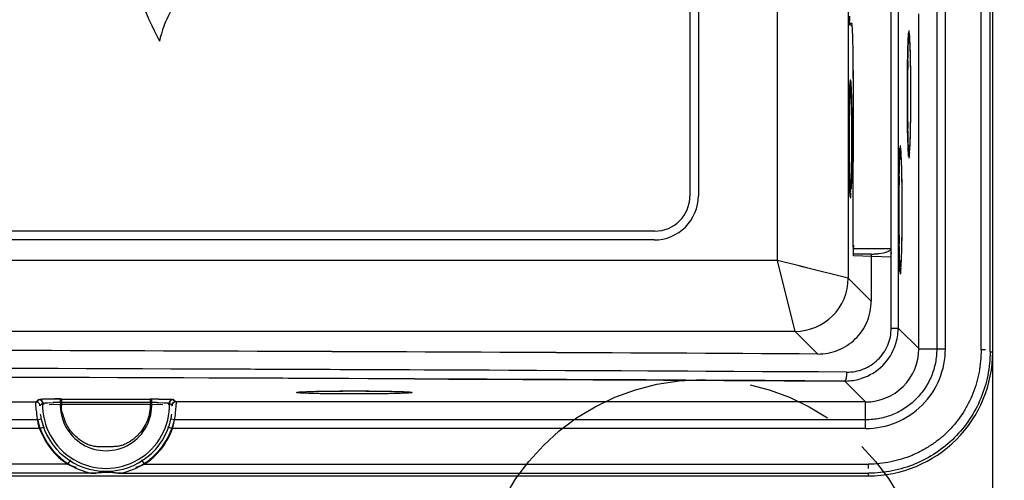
# Model space of a CAD drawing. Header units: inches. Extents: x 0 to 34, y 0 to 22.
# Tile 39 of 108: x 10.4 to 12.5, y 12.1 to 13.1. Entities that reach past the tile are written whole.
import ezdxf

# ---------------------------------------------------------------- set-up
doc = ezdxf.new("R2010")
doc.units = ezdxf.units.IN
doc.header["$LTSCALE"] = 1.87
doc.header["$MEASUREMENT"] = 0
doc.linetypes.add('PHANTOM', pattern=[0.8, 0.45, -0.05, 0.1, -0.05, 0.1, -0.05])
doc.layers.get('0').update_dxf_attribs({"linetype": 'CONTINUOUS'})
doc.layers.add('DEFAULT_3', color=7, linetype='PHANTOM')
doc.layers.add('DIMENSIONS', color=7, linetype='CONTINUOUS')
doc.styles.get("Standard").update_dxf_attribs({"font": 'txt', "width": 0.8})
doc.dimstyles.new('DIMSTYLE_1', dxfattribs={"dimtxt": 0.125, "dimasz": 0.18, "dimexe": 0.18, "dimexo": 0.0625, "dimgap": 0.09, "dimtad": 0, "dimtih": 1, "dimtoh": 1, "dimdec": 3, "dimzin": 4, "dimdsep": 46, "dimtxsty": 'STANDARD', "dimblk": '_FILLED', "dimblk1": '_FILLED', "dimblk2": '_FILLED', "dimcen": 0.09, "dimadec": 0, "dimazin": 0, "dimtp": 0.01, "dimtm": 0.01, "dimtfac": 1, "dimtdec": 3, "dimtofl": 0, "dimtmove": 0, "dimatfit": 3, "dimldrblk": '_FILLED', "dimfxl": 1, "dimtolj": 1, "dimtzin": 4, "dimarcsym": 0})

# ---------------------------------------------------------------- blocks, each defined once
blk = doc.blocks.new('_FILLED')
at = {"color": 0, "linetype": 'BYBLOCK'}
blk.add_solid([(0, 0), (-1, 0.174), (-1, -0.174)], dxfattribs=at)
blk = doc.blocks.new('*D5')
at = {"layer": 'DIMENSIONS', "color": 2, "linetype": 'CONTINUOUS'}
for p, q in [((12.3809, 19.5456), (13.3903, 19.5456)), ((13.2653, 19.5456), (13.2653, 15.7336)), ((13.2653, 11.6716), (13.2653, 15.4836)), ((12.3809, 11.6716), (13.3903, 11.6716))]:
    blk.add_line(p, q, dxfattribs=at)
at = {"layer": 'DIMENSIONS', "color": 2, "linetype": 'CONTINUOUS', "xscale": 0.18, "yscale": 0.18, "zscale": 0.18}
for p, rotation in [((13.2653, 19.5456), 90), ((13.2653, 11.6716), 270)]:
    blk.add_blockref('_FILLED', p, dxfattribs=dict(at, rotation=rotation))
at = {"layer": 'DIMENSIONS', "color": 2, "linetype": 'CONTINUOUS', "insert": (13.2653, 15.6711), "char_height": 0.125, "width": 1.125, "attachment_point": 2, "line_spacing_factor": 0.9}
blk.add_mtext('7.874{\\Ftxt.shx;\\W1.000000;\\H0.125000; }[200]', dxfattribs=at)

msp = doc.modelspace()

# ---------------------------------------------------------------- linework, layer by layer
at = {"color": 6, "linetype": 'CONTINUOUS'}
for p, q in [((12.5153, 11.8684), (12.5153, 19.3488)), ((12.1945, 18.7131), (12.1945, 12.5041)), ((12.0371, 12.5435), (12.0371, 18.6737)), ((11.8428, 18.5306), (11.8428, 12.6865)), ((11.8617, 18.5299), (11.8617, 12.6873)), ((12.3053, 15.1017), (12.3053, 12.3933)), ((12.2895, 12.5509), (12.2895, 14.8054)), ((12.5094, 12.3408), (12.5094, 13.2126)), ((12.4894, 12.3448), (12.4894, 13.1616)), ((12.391, 13.0947), (12.391, 12.347)), ((12.4102, 12.3475), (12.4102, 13.0988)), ((12.1977, 13.069), (12.1975, 13.0756)), ((12.3511, 12.3475), (12.3511, 13.0911)), ((12.198, 13.0658), (12.1977, 13.069)), ((12.2027, 13.0692), (12.1981, 13.0692)), ((12.2026, 13.0658), (12.1981, 13.0658)), ((12.2033, 13.0673), (12.2031, 13.0681)), ((12.3306, 13.0461), (12.33, 13.0511)), ((12.328, 13.0415), (12.3272, 13.0249)), ((12.3274, 13.0154), (12.3284, 13.0338)), ((12.3265, 12.9971), (12.3268, 13.0098)), ((12.3267, 12.9869), (12.3274, 13.0154)), ((12.3268, 13.0098), (12.327, 13.0176)), ((12.327, 13.0176), (12.3272, 13.0249)), ((12.3262, 12.9834), (12.3265, 12.9971)), ((12.3258, 12.9399), (12.326, 12.9642)), ((12.326, 12.9642), (12.3262, 12.9834)), ((12.2007, 12.9383), (12.2002, 12.9426)), ((12.2057, 12.5733), (12.2058, 12.9511)), ((12.2057, 12.9476), (12.2057, 12.9511)), ((12.1974, 12.9124), (12.1976, 12.9188)), ((12.1982, 12.9328), (12.1976, 12.9187)), ((12.1976, 12.9188), (12.1978, 12.9245)), ((12.1978, 12.9245), (12.198, 12.9277)), ((12.1978, 12.9086), (12.1987, 12.9256)), ((12.198, 12.9277), (12.1981, 12.9306)), ((12.1985, 12.9377), (12.1982, 12.9328)), ((12.2016, 12.9198), (12.2007, 12.9383)), ((12.3257, 12.9156), (12.3258, 12.9399)), ((12.1969, 12.8944), (12.1972, 12.9052)), ((12.1971, 12.8823), (12.1978, 12.9086)), ((12.1972, 12.9052), (12.1974, 12.9124)), ((12.3258, 12.8915), (12.3257, 12.9156)), ((12.1964, 12.8613), (12.1967, 12.8789)), ((12.1967, 12.8789), (12.1969, 12.8944)), ((12.3259, 12.8692), (12.3258, 12.8915)), ((12.1963, 12.8387), (12.1964, 12.8613)), ((12.3261, 12.848), (12.3259, 12.8692)), ((12.1962, 12.8149), (12.1963, 12.8387)), ((12.3264, 12.8324), (12.3261, 12.848)), ((12.3267, 12.8185), (12.3264, 12.8324)), ((12.3275, 12.8086), (12.3267, 12.8366)), ((12.1962, 12.7904), (12.1962, 12.8149)), ((12.3269, 12.8093), (12.3267, 12.8185)), ((12.3272, 12.8012), (12.3269, 12.8093)), ((12.1964, 12.7702), (12.1962, 12.7904)), ((12.3114, 12.7907), (12.3108, 12.7958)), ((12.3274, 12.7941), (12.3272, 12.8012)), ((12.3272, 12.7985), (12.3283, 12.7783)), ((12.3276, 12.79), (12.3274, 12.7941)), ((12.3284, 12.7904), (12.3275, 12.8086)), ((12.3278, 12.7864), (12.3276, 12.79)), ((12.1966, 12.7498), (12.1964, 12.7702)), ((12.3077, 12.7595), (12.3079, 12.7663)), ((12.3079, 12.7663), (12.3081, 12.7727)), ((12.3087, 12.7853), (12.308, 12.7694)), ((12.3083, 12.7591), (12.3092, 12.7775)), ((12.328, 12.7832), (12.3278, 12.7864)), ((12.3284, 12.7773), (12.3288, 12.7732)), ((12.1969, 12.7341), (12.1966, 12.7498)), ((12.3072, 12.7366), (12.3074, 12.7485)), ((12.3074, 12.7485), (12.3077, 12.7595)), ((12.3075, 12.7306), (12.3083, 12.7591)), ((12.1971, 12.7267), (12.1969, 12.7341)), ((12.1978, 12.7177), (12.1971, 12.7436)), ((12.1973, 12.7163), (12.1971, 12.7267)), ((12.3069, 12.7198), (12.3072, 12.7366)), ((12.1975, 12.7099), (12.1973, 12.7163)), ((12.1977, 12.704), (12.1975, 12.7099)), ((12.1976, 12.7083), (12.1985, 12.6888)), ((12.198, 12.6987), (12.1977, 12.704)), ((12.1987, 12.701), (12.1978, 12.7177)), ((12.3067, 12.698), (12.3069, 12.7198)), ((12.1986, 12.6876), (12.199, 12.6841)), ((12.2006, 12.6882), (12.2009, 12.6922)), ((12.3066, 12.6763), (12.3067, 12.698)), ((12.3066, 12.6291), (12.3065, 12.637)), ((12.3068, 12.605), (12.3066, 12.6291)), ((11.7649, 12.6086), (10.0145, 12.6086)), ((12.307, 12.5859), (12.3068, 12.605)), ((11.7633, 12.5889), (10.0153, 12.5889)), ((12.2894, 12.5693), (12.2063, 12.5693)), ((12.29, 12.5652), (12.2894, 12.5693)), ((12.3073, 12.5692), (12.307, 12.5859)), ((12.3076, 12.5574), (12.3073, 12.5692)), ((12.3083, 12.5523), (12.3075, 12.5803)), ((12.2059, 12.5572), (12.2058, 12.5653)), ((12.2063, 12.5534), (12.2059, 12.5572)), ((12.2454, 12.5574), (12.2063, 12.5574)), ((12.2895, 12.5507), (12.2063, 12.5536)), ((12.2455, 12.5574), (12.2454, 12.5574)), ((12.2455, 12.5576), (12.2455, 12.4531)), ((12.2632, 12.559), (12.2731, 12.5607)), ((12.29, 12.561), (12.2897, 12.5585)), ((12.29, 12.3933), (12.2897, 12.5585)), ((12.2899, 12.561), (12.29, 12.5636)), ((12.29, 12.5626), (12.29, 12.5652)), ((12.3078, 12.5496), (12.3076, 12.5574)), ((12.308, 12.5425), (12.3078, 12.5496)), ((12.3092, 12.5341), (12.3083, 12.5523)), ((12.0371, 12.5435), (9.7651, 12.5435)), ((12.0857, 12.5313), (12.0371, 12.5435)), ((12.0764, 12.3861), (12.0371, 12.5435)), ((12.0857, 12.5313), (12.0371, 12.5435)), ((12.0764, 12.3861), (12.0371, 12.5435)), ((12.0859, 12.5313), (12.0371, 12.5435)), ((12.0925, 12.5296), (12.0857, 12.5313)), ((12.0925, 12.5296), (12.0857, 12.5313)), ((12.0925, 12.5297), (12.0859, 12.5313)), ((12.1045, 12.5266), (12.0925, 12.5297)), ((12.1045, 12.5266), (12.0925, 12.5296)), ((12.1045, 12.5266), (12.0925, 12.5296)), ((12.1945, 12.5041), (12.1045, 12.5266)), ((12.1945, 12.5041), (12.1045, 12.5266)), ((12.1945, 12.5041), (12.1045, 12.5266)), ((12.3082, 12.5363), (12.308, 12.5425)), ((12.3084, 12.5327), (12.3082, 12.5363)), ((12.3086, 12.5294), (12.3084, 12.5327)), ((12.3087, 12.5263), (12.3086, 12.5294)), ((12.2455, 12.4531), (12.1945, 12.5041)), ((12.3092, 12.5198), (12.3096, 12.5158)), ((12.0764, 12.3861), (9.7257, 12.3861)), ((12.0764, 12.3861), (12.1267, 12.3357)), ((12.29, 12.3933), (12.3053, 12.3933)), ((12.3516, 12.347), (12.3053, 12.3933)), ((12.3511, 12.3475), (12.4102, 12.3475)), ((12.499, 12.3448), (12.4894, 12.3448)), ((12.5094, 12.3408), (12.5153, 12.3408)), ((12.1867, 12.2757), (12.2336, 12.2289)), ((5.9776, 12.2294), (10.3915, 12.2294)), ((10.3966, 12.2346), (10.3916, 12.2295)), ((10.398, 12.2346), (10.3924, 12.229)), ((10.398, 12.2346), (10.402, 12.2351)), ((10.4019, 12.2228), (10.4001, 12.2211)), ((10.4013, 12.2222), (10.4001, 12.2211)), ((10.401, 12.2352), (10.4046, 12.2353)), ((10.4019, 12.2228), (10.4013, 12.2222)), ((10.4019, 12.2228), (10.405, 12.2257)), ((10.4019, 12.2228), (10.4049, 12.2256)), ((10.402, 12.2351), (10.4047, 12.2353)), ((10.402, 12.2351), (10.4047, 12.2353)), ((10.4049, 12.2256), (10.4057, 12.2263)), ((10.405, 12.2257), (10.4058, 12.2264)), ((10.4178, 12.2274), (10.4305, 12.2278)), ((10.4207, 12.2237), (10.4488, 12.2241)), ((10.4453, 12.236), (10.4488, 12.236)), ((10.4454, 12.2359), (10.6482, 12.2359)), ((10.4454, 12.228), (10.4454, 12.2359)), ((10.6482, 12.228), (10.4454, 12.228)), ((10.4488, 12.2241), (10.4488, 12.236)), ((10.4488, 12.2241), (10.6449, 12.2241)), ((10.6448, 12.236), (10.6483, 12.236)), ((10.6449, 12.2241), (10.6729, 12.2237)), ((10.6451, 12.23), (10.6452, 12.2241)), ((10.6482, 12.228), (10.6482, 12.2359)), ((10.663, 12.2278), (10.6757, 12.2274)), ((10.6634, 12.2358), (10.666, 12.2358)), ((10.6634, 12.2358), (10.666, 12.2358)), ((10.6876, 12.2266), (10.6903, 12.224)), ((10.6876, 12.2266), (10.6903, 12.224)), ((10.6903, 12.224), (10.6917, 12.2228)), ((10.6903, 12.224), (10.6917, 12.2228)), ((10.6915, 12.2351), (10.6939, 12.2349)), ((10.6934, 12.2211), (10.6917, 12.2228)), ((10.6934, 12.2211), (10.6917, 12.2228)), ((10.6935, 12.2351), (10.6969, 12.2346)), ((10.6939, 12.2349), (10.6951, 12.2348)), ((10.7012, 12.229), (10.6955, 12.2346)), ((10.6995, 12.2321), (10.6969, 12.2346)), ((10.702, 12.2294), (10.6995, 12.2321)), ((12.2331, 12.2294), (10.702, 12.2294)), ((12.2328, 12.2289), (12.232, 12.2305)), ((12.2331, 12.1704), (12.2331, 12.2294)), ((10.3951, 12.1896), (5.9741, 12.1896)), ((10.4027, 12.1913), (10.3951, 12.1896)), ((10.6985, 12.1896), (10.6908, 12.1913)), ((12.2336, 12.1896), (10.6985, 12.1896)), ((10.3992, 12.1704), (5.9699, 12.1704)), ((10.3992, 12.1704), (10.4104, 12.1743)), ((10.6832, 12.1743), (10.6943, 12.1704)), ((12.2331, 12.1704), (10.6943, 12.1704)), ((10.4619, 12.0912), (5.9072, 12.0912)), ((10.4619, 12.0912), (10.4683, 12.1011)), ((10.6252, 12.1011), (10.6316, 12.0912)), ((10.6316, 12.0912), (12.2397, 12.0912)), ((10.513, 12.0712), (5.8562, 12.0712)), ((10.5247, 12.0716), (10.513, 12.0712)), ((10.536, 12.0724), (10.5247, 12.0716)), ((10.5806, 12.0712), (10.574, 12.0713)), ((10.5741, 12.0713), (10.5806, 12.0712)), ((10.5806, 12.0712), (12.2397, 12.0712)), ((12.2397, 12.0653), (12.2397, 12.0712)), ((5.8358, 12.0653), (12.2397, 12.0653))]:
    msp.add_line(p, q, dxfattribs=at)
for points in [[(12.3272, 13.0249), (12.3275, 13.0315), (12.3276, 13.0346), (12.3278, 13.0375), (12.3279, 13.04), (12.3281, 13.0425), (12.3282, 13.0447), (12.3284, 13.0466), (12.3285, 13.0481)], [(12.1981, 12.9306), (12.1983, 12.9332), (12.1983, 12.9344), (12.1984, 12.9355), (12.1985, 12.9366), (12.1986, 12.9376), (12.1986, 12.9384), (12.1987, 12.9391), (12.1988, 12.9397), (12.1988, 12.9402), (12.1989, 12.9406), (12.1989, 12.9409), (12.1989, 12.9409)], [(12.3081, 12.7727), (12.3084, 12.7784), (12.3085, 12.781), (12.3086, 12.7834), (12.3088, 12.7856), (12.3089, 12.7878), (12.309, 12.7897), (12.3092, 12.7914), (12.3093, 12.7928)], [(12.3287, 12.7749), (12.3287, 12.7749), (12.3287, 12.775), (12.3286, 12.7753), (12.3286, 12.7757), (12.3285, 12.7764), (12.3284, 12.7771), (12.3283, 12.7781), (12.3282, 12.7792), (12.3282, 12.7804), (12.3281, 12.7817), (12.328, 12.7832)], [(12.1989, 12.6857), (12.1989, 12.6862), (12.1988, 12.6869), (12.1987, 12.6879), (12.1986, 12.6892), (12.1984, 12.6907), (12.1983, 12.6924), (12.1982, 12.6943), (12.1981, 12.6964), (12.198, 12.6987)], [(12.3095, 12.5175), (12.3095, 12.5175), (12.3095, 12.5177), (12.3094, 12.518), (12.3094, 12.5185), (12.3093, 12.5191), (12.3092, 12.5197), (12.3092, 12.5205), (12.3091, 12.5215), (12.309, 12.5225), (12.3089, 12.5237), (12.3088, 12.525), (12.3087, 12.5263)]]:
    msp.add_lwpolyline(points, dxfattribs=at)
for centre, radius, start, end in [((11.7255, 13.57), 1.1898, 186.2768, 206.9914), ((10.9407, 12.9662), 0.2828, 138.8518, 166.9676), ((12.8467, 13.0851), 0.6492, 179.9671, 180.8358), ((12.5416, 13.029), 0.214, 175.4721, 176.4719), ((12.6453, 13.0222), 0.3179, 176.4008, 176.5177), ((12.4696, 13.0346), 0.1418, 175.0311, 175.4556), ((15.9182, 12.9216), 3.5921, 178.959, 179.5289), ((7.7527, 12.9511), 4.4531, 0, 0.3004), ((17.0634, 12.9121), 4.7373, 179.5283, 180.484), ((12.3247, 12.9277), 0.1266, 174.9783, 175.4751), ((15.5124, 12.8221), 3.3158, 178.959, 179.5289), ((15.6014, 12.8984), 3.2753, 180.4602, 181.0813), ((16.5694, 12.8133), 4.3729, 179.5283, 180.484), ((12.5234, 12.7736), 0.215, 175.4797, 176.4488), ((12.4526, 12.7792), 0.144, 175.046, 175.4647), ((15.2199, 12.8007), 3.0233, 180.4602, 181.0813), ((12.6381, 12.7661), 0.3299, 176.3834, 176.6602), ((12.4668, 12.7895), 0.139, 184.5919, 185.0439), ((12.134, 12.7941), 0.1972, 355.4632, 356.3184), ((12.0398, 12.8004), 0.2917, 356.2668, 356.5383), ((15.899, 12.6653), 3.5921, 178.959, 179.5289), ((11.7633, 12.6873), 0.0984, 270, 360), ((11.7649, 12.6865), 0.078, 270, 360), ((12.3317, 12.6994), 0.1335, 184.5533, 185.0448), ((17.0442, 12.6558), 4.7373, 179.5283, 180.484), ((15.5822, 12.6421), 3.2753, 180.4602, 181.0813), ((12.8917, 12.5731), 0.686, 179.984, 180.6508), ((12.9376, 12.5771), 0.7318, 180.0006, 180.3112), ((12.2376, 12.7705), 0.2131, 272.1285, 274.7308), ((12.2407, 12.7331), 0.1756, 274.7122, 277.381), ((12.2592, 12.5631), 0.0309, 350.3382, 359.1639), ((12.0046, 12.5442), 0.3077, 356.2633, 356.6853), ((12.0763, 12.5042), 0.1182, 270.0468, 359.9532), ((12.4539, 12.5325), 0.1452, 184.579, 185.0243), ((12.1123, 12.537), 0.1997, 355.4752, 356.309), ((12.1875, 12.3934), 0.1178, 342.0646, 358.8075), ((12.1895, 12.3933), 0.1158, 358.7909, 359.991), ((12.1885, 12.3931), 0.1168, 287.8038, 342.038), ((8.2205, -681.9929), 694.3397, 89.6776631, 89.8968), ((8.2466, -674.9606), 687.3073, 89.6765403, 89.8979189), ((8.2467, -674.9404), 687.2871, 89.6765389, 89.8979244), ((12.2331, 12.3475), 0.1771, 269.9894, 0.0109), ((12.2331, 12.3474), 0.118, 269.9672, 0.0323), ((12.2397, 12.3408), 0.2755, 269.9974, 0.0026), ((8.1838, -692.9095), 705.2164, 89.674439, 90.1330858), ((8.1838, -692.825), 705.1319, 89.6744003, 90.133102), ((8.2021, -686.708), 699.0149, 89.6730491, 90.0010226), ((8.1825, -691.4018), 703.689, 89.673973, 90.1338176), ((8.1828, -695.5072), 707.7944, 89.7531483, 90.1330388), ((12.1872, 12.3931), 0.1172, 269.7223, 270.5869), ((12.1872, 12.3938), 0.118, 269.7234, 273.1837), ((12.1871, 12.3953), 0.1195, 273.1966, 287.7814), ((10.3966, 12.2228), 0.0118, 0.0182, 89.8958), ((10.398, 12.2268), 0.00789, 358.5091, 89.8671), ((10.4192, 11.8784), 0.3572, 91.9256, 92.3457), ((10.4176, 11.9405), 0.295, 92.0001, 92.4955), ((10.5468, 12.2228), 0.1409, 178.455, 1.545), ((10.4262, 11.6719), 0.5639, 91.3976, 91.9326), ((10.4246, 11.7419), 0.4937, 91.416, 92.0108), ((10.4367, 11.256), 0.9798, 90.5325, 91.4214), ((10.4389, 11.1524), 1.0835, 90.5095, 91.3967), ((10.4452, 10.5192), 1.7167, 89.9955, 90.5882), ((10.4474, 10.4038), 1.8322, 90.0661, 90.567), ((10.4591, 10.7898), 1.4383, 90.5461, 91.1693), ((10.4629, 10.5496), 1.6785, 90.5996, 91.1084), ((10.5468, 12.2228), 0.1016, 177.0557, 2.9443), ((10.6477, 10.3667), 1.8692, 89.5174, 89.9845), ((10.6289, 10.4305), 1.7976, 88.9124, 89.3838), ((10.632, 10.6177), 1.6103, 88.9033, 89.4225), ((10.6456, 10.3116), 1.9243, 89.4467, 89.92), ((10.6969, 12.2228), 0.0118, 90.1744, 179.9868), ((10.6955, 12.2268), 0.00789, 90.1297, 181.4801), ((10.6862, 12.1293), 0.106, 86.0563, 86.5991), ((10.5245, 12.2257), 0.1778, 355.3549, 359.5725), ((10.5975, 12.228), 0.2064, 184.6014, 189.9027), ((10.5318, 12.2194), 0.1321, 187.5371, 192.2977), ((10.531, 12.2192), 0.1313, 187.5607, 192.2765), ((10.5625, 12.2192), 0.1313, 347.725, 352.4501), ((10.4976, 12.2278), 0.2048, 350.0504, 355.3834), ((10.5468, 12.2228), 0.1553, 192.3424, 257.424), ((10.5468, 12.2228), 0.1474, 192.3425, 347.6575), ((10.5468, 12.2228), 0.1553, 282.5762, 347.6575), ((10.477, 12.2315), 0.2258, 344.287, 350.016), ((10.5468, 12.2228), 0.1566, 199.5432, 237.1947), ((10.5468, 12.2228), 0.1566, 302.8053, 340.4568), ((10.5375, 12.2789), 0.2024, 248.0835, 253.5521), ((10.5549, 12.2823), 0.206, 286.4625, 291.8683), ((8.0712, 12.0769), 4.1686, 0.0631, 0.1958)]:
    msp.add_arc(centre, radius, start, end, dxfattribs=at)
for centre, major_axis, start_param, end_param in [((12.2027, 12.9511), (0, 0.1181), 6.101874, 6.283185), ((12.2027, 12.9511), (0, 0.1181), -1.570796, -1.371809), ((12.1996, 12.8133), (0, 0.1181), 0, 3.141593), ((12.1996, 12.8133), (0, 0.1181), -2.826662, -0.313575), ((12.2063, 12.5771), (0, 0.0197), -4.712389, -4.509472), ((12.2454, 12.5692), (0, 0.0118), -3.113638, -2.973855)]:
    msp.add_ellipse(centre, major_axis=major_axis, ratio=0.026186, start_param=start_param, end_param=end_param, dxfattribs=at)
for centre, major_axis in [((12.3294, 12.9121), (0, 0.128)), ((12.3102, 12.6558), (0, 0.128)), ((11.098, 12.2504), (0.128, 0))]:
    msp.add_ellipse(centre, major_axis=major_axis, ratio=0.026186, dxfattribs=at)
for points, knots in [([(12.2044, 13.0432), (12.2044, 13.0449), (12.2043, 13.0482), (12.204, 13.0527), (12.2038, 13.0566), (12.2036, 13.0598), (12.2034, 13.0623), (12.2032, 13.0639), (12.203, 13.0649), (12.2029, 13.0654), (12.2028, 13.0656), (12.2027, 13.0658), (12.2026, 13.0658)], [0, 0, 0, 0, 0.226601, 0.426007, 0.597096, 0.738754, 0.850007, 0.930421, 0.959011, 0.979883, 0.993215, 1, 1, 1, 1]), ([(12.2031, 13.0681), (12.2031, 13.0684), (12.203, 13.0687), (12.2029, 13.0691), (12.2028, 13.0692), (12.2027, 13.0692)], [0, 0, 0, 0, 0.70575, 0.897553, 1, 1, 1, 1]), ([(12.3294, 13.0529), (12.3294, 13.0529), (12.3292, 13.0528), (12.3291, 13.0525), (12.329, 13.052), (12.3288, 13.051), (12.3286, 13.0493), (12.3284, 13.0478), (12.3284, 13.0469)], [0, 0, 0, 0, 0.02738, 0.079043, 0.159058, 0.268285, 0.575142, 1, 1, 1, 1]), ([(12.33, 13.0511), (12.33, 13.0514), (12.3299, 13.0519), (12.3298, 13.0524), (12.3296, 13.0527), (12.3296, 13.0528), (12.3295, 13.0529), (12.3294, 13.0529)], [0, 0, 0, 0, 0.420643, 0.722734, 0.830126, 0.909658, 1, 1, 1, 1]), ([(12.2057, 12.9511), (12.2057, 12.9684), (12.2056, 12.993), (12.205, 13.0237), (12.2047, 13.0372), (12.2044, 13.0432)], [0, 0, 0, 0, 0.561366, 0.802386, 1, 1, 1, 1]), ([(12.3284, 13.0338), (12.3285, 13.0346), (12.3286, 13.036), (12.3288, 13.0379), (12.329, 13.0391), (12.3292, 13.0397), (12.3292, 13.0399), (12.3293, 13.04)], [0, 0, 0, 0, 0.389605, 0.686163, 0.889229, 0.955904, 1, 1, 1, 1]), ([(12.3294, 13.0401), (12.3295, 13.0401), (12.3296, 13.0399), (12.3297, 13.0396), (12.3298, 13.0391), (12.33, 13.0381), (12.3302, 13.0363), (12.3304, 13.0348), (12.3305, 13.0339)], [0, 0, 0, 0, 0.025674, 0.076273, 0.155837, 0.265097, 0.573099, 1, 1, 1, 1]), ([(12.3305, 13.0339), (12.3307, 13.0313), (12.331, 13.0252), (12.3314, 13.0149), (12.3318, 13.0019), (12.3323, 12.9806), (12.3327, 12.9505), (12.3328, 12.9122), (12.3327, 12.874), (12.3323, 12.8438), (12.3318, 12.8225), (12.3314, 12.8095), (12.331, 12.7991), (12.3307, 12.793), (12.3305, 12.7905)], [0, 0, 0, 0, 0.031581, 0.074649, 0.128194, 0.190866, 0.337336, 0.49974, 0.662179, 0.808756, 0.871508, 0.925144, 0.968313, 1, 1, 1, 1]), ([(12.3316, 13.0253), (12.3315, 13.0293), (12.3312, 13.0362), (12.3308, 13.0432), (12.3306, 13.0461)], [0, 0, 0, 0, 0.578282, 1, 1, 1, 1]), ([(12.3272, 13.0249), (12.327, 13.0174), (12.3265, 13.0007), (12.3259, 12.9629), (12.3256, 12.9115), (12.3259, 12.8601), (12.3265, 12.8224), (12.327, 12.8059), (12.3272, 12.7985)], [0, 0, 0, 0, 0.099674, 0.220897, 0.501262, 0.780979, 0.901377, 1, 1, 1, 1]), ([(12.1996, 12.9444), (12.1996, 12.9444), (12.1995, 12.9442), (12.1993, 12.9439), (12.1992, 12.9435), (12.199, 12.9425), (12.1988, 12.941), (12.1987, 12.9396), (12.1986, 12.9388)], [0, 0, 0, 0, 0.031339, 0.08602, 0.16719, 0.276017, 0.579259, 1, 1, 1, 1]), ([(12.1991, 12.9408), (12.1992, 12.9411), (12.1995, 12.9423), (12.1996, 12.9435), (12.1996, 12.9444)], [0, 0, 0, 0, 0.251512, 1, 1, 1, 1]), ([(12.2002, 12.9426), (12.2001, 12.9429), (12.2001, 12.9433), (12.1999, 12.9439), (12.1998, 12.9441), (12.1998, 12.9443), (12.1997, 12.9444), (12.1996, 12.9444)], [0, 0, 0, 0, 0.421576, 0.724319, 0.831803, 0.911173, 1, 1, 1, 1]), ([(12.1976, 12.9187), (12.1973, 12.9117), (12.1969, 12.8963), (12.1963, 12.8613), (12.1961, 12.8135), (12.1963, 12.7658), (12.1969, 12.7307), (12.1973, 12.7152), (12.1976, 12.7083)], [0, 0, 0, 0, 0.099132, 0.219802, 0.499521, 0.77945, 0.900449, 1, 1, 1, 1]), ([(12.1987, 12.9256), (12.1987, 12.9264), (12.1988, 12.9278), (12.199, 12.9293), (12.1992, 12.9303), (12.1993, 12.9308), (12.1994, 12.9311), (12.1995, 12.9313), (12.1995, 12.9314)], [0, 0, 0, 0, 0.399354, 0.699035, 0.811343, 0.898649, 0.961202, 1, 1, 1, 1]), ([(12.2006, 12.9257), (12.2008, 12.9233), (12.2011, 12.9177), (12.2015, 12.9081), (12.2018, 12.8962), (12.2023, 12.8765), (12.2026, 12.8487), (12.2028, 12.8134), (12.2026, 12.7781), (12.2023, 12.7502), (12.2018, 12.7305), (12.2015, 12.7186), (12.2011, 12.709), (12.2008, 12.7034), (12.2006, 12.701)], [0, 0, 0, 0, 0.031581, 0.074649, 0.128194, 0.190866, 0.337336, 0.49974, 0.662179, 0.808756, 0.871508, 0.925144, 0.968313, 1, 1, 1, 1]), ([(12.3102, 12.7977), (12.3102, 12.7977), (12.31, 12.7975), (12.3099, 12.7972), (12.3098, 12.7967), (12.3096, 12.7957), (12.3094, 12.794), (12.3092, 12.7925), (12.3092, 12.7916)], [0, 0, 0, 0, 0.027329, 0.078983, 0.159011, 0.268261, 0.57516, 1, 1, 1, 1]), ([(12.3108, 12.7958), (12.3108, 12.7961), (12.3107, 12.7965), (12.3106, 12.7971), (12.3104, 12.7975), (12.3103, 12.7977), (12.3102, 12.7977)], [0, 0, 0, 0, 0.415533, 0.716317, 0.905728, 1, 1, 1, 1]), ([(12.3124, 12.7696), (12.3123, 12.7737), (12.312, 12.7807), (12.3116, 12.7877), (12.3114, 12.7907)], [0, 0, 0, 0, 0.577948, 1, 1, 1, 1]), ([(12.3294, 12.7842), (12.3294, 12.7842), (12.3292, 12.7843), (12.3291, 12.7846), (12.329, 12.7851), (12.3288, 12.7862), (12.3286, 12.788), (12.3285, 12.7895), (12.3284, 12.7904)], [0, 0, 0, 0, 0.025674, 0.076273, 0.155837, 0.265097, 0.573099, 1, 1, 1, 1]), ([(12.3305, 12.7905), (12.3304, 12.7896), (12.3302, 12.788), (12.33, 12.7862), (12.3298, 12.7851), (12.3297, 12.7846), (12.3296, 12.7843), (12.3295, 12.7842), (12.3294, 12.7842)], [0, 0, 0, 0, 0.426955, 0.734991, 0.844257, 0.923816, 0.97439, 1, 1, 1, 1]), ([(12.308, 12.7694), (12.3077, 12.7618), (12.3073, 12.7451), (12.3067, 12.7072), (12.3064, 12.6556), (12.3067, 12.6041), (12.3073, 12.5662), (12.3077, 12.5495), (12.308, 12.542)], [0, 0, 0, 0, 0.099595, 0.220559, 0.500348, 0.779913, 0.900684, 1, 1, 1, 1]), ([(12.3092, 12.7775), (12.3093, 12.7784), (12.3094, 12.78), (12.3096, 12.7818), (12.3098, 12.7828), (12.3099, 12.7833), (12.31, 12.7836), (12.3102, 12.7838), (12.3102, 12.7838)], [0, 0, 0, 0, 0.426946, 0.734978, 0.844242, 0.923802, 0.97438, 1, 1, 1, 1]), ([(12.3102, 12.7838), (12.3103, 12.7838), (12.3104, 12.7836), (12.3105, 12.7833), (12.3106, 12.7828), (12.3108, 12.7818), (12.3111, 12.78), (12.3112, 12.7785), (12.3113, 12.7776)], [0, 0, 0, 0, 0.025674, 0.076273, 0.155837, 0.265097, 0.573099, 1, 1, 1, 1]), ([(12.3113, 12.7776), (12.3115, 12.775), (12.3118, 12.7689), (12.3123, 12.7586), (12.3126, 12.7456), (12.3131, 12.7243), (12.3135, 12.6942), (12.3136, 12.6559), (12.3135, 12.6177), (12.3131, 12.5875), (12.3126, 12.5662), (12.3123, 12.5532), (12.3118, 12.5428), (12.3115, 12.5367), (12.3113, 12.5342)], [0, 0, 0, 0, 0.031581, 0.074649, 0.128194, 0.190866, 0.337336, 0.49974, 0.662179, 0.808756, 0.871508, 0.925144, 0.968313, 1, 1, 1, 1]), ([(12.3288, 12.7732), (12.3289, 12.773), (12.329, 12.7725), (12.3291, 12.7719), (12.3292, 12.7716), (12.3293, 12.7714), (12.3294, 12.7714)], [0, 0, 0, 0, 0.400956, 0.697429, 0.89331, 1, 1, 1, 1]), ([(12.3289, 12.7749), (12.3289, 12.7747), (12.3293, 12.7735), (12.3294, 12.7723), (12.3294, 12.7714)], [0, 0, 0, 0, 0.251526, 1, 1, 1, 1]), ([(12.3294, 12.7714), (12.3295, 12.7714), (12.3296, 12.7716), (12.3297, 12.7719), (12.3299, 12.7725), (12.33, 12.7733), (12.3302, 12.7743), (12.3304, 12.776), (12.3305, 12.7775), (12.3306, 12.7785)], [0, 0, 0, 0, 0.029289, 0.082305, 0.162286, 0.270484, 0.407714, 0.574644, 1, 1, 1, 1]), ([(12.1996, 12.6952), (12.1996, 12.6952), (12.1995, 12.6953), (12.1994, 12.6956), (12.1992, 12.6961), (12.1991, 12.697), (12.1989, 12.6987), (12.1987, 12.7001), (12.1987, 12.701)], [0, 0, 0, 0, 0.025674, 0.076273, 0.155837, 0.265097, 0.573099, 1, 1, 1, 1]), ([(12.199, 12.6841), (12.1991, 12.6839), (12.1992, 12.6834), (12.1993, 12.6828), (12.1994, 12.6824), (12.1996, 12.6823), (12.1996, 12.6823)], [0, 0, 0, 0, 0.414249, 0.715363, 0.906002, 1, 1, 1, 1]), ([(12.1996, 12.6823), (12.1997, 12.6822), (12.1999, 12.6826), (12.2, 12.683), (12.2002, 12.6837), (12.2003, 12.6846), (12.2004, 12.6856), (12.2005, 12.6869), (12.2006, 12.6878), (12.2006, 12.6882)], [0, 0, 0, 0, 0.062793, 0.14036, 0.250179, 0.391788, 0.56449, 0.767502, 1, 1, 1, 1]), ([(12.2731, 12.5607), (12.2746, 12.561), (12.2778, 12.5617), (12.2816, 12.563), (12.2846, 12.5642), (12.2863, 12.5652), (12.2877, 12.5662), (12.2885, 12.567), (12.2892, 12.5681), (12.2894, 12.5689), (12.2894, 12.5693)], [0, 0, 0, 0, 0.248838, 0.497858, 0.622576, 0.747532, 0.810197, 0.873142, 0.936412, 1, 1, 1, 1]), ([(12.308, 12.542), (12.3082, 12.538), (12.3084, 12.5309), (12.3088, 12.5239), (12.3091, 12.521)], [0, 0, 0, 0, 0.577881, 1, 1, 1, 1]), ([(12.3102, 12.5279), (12.3102, 12.5279), (12.31, 12.528), (12.3099, 12.5283), (12.3098, 12.5288), (12.3096, 12.5299), (12.3094, 12.5317), (12.3093, 12.5332), (12.3092, 12.5341)], [0, 0, 0, 0, 0.025674, 0.076273, 0.155837, 0.265097, 0.573099, 1, 1, 1, 1]), ([(12.3113, 12.5342), (12.3112, 12.5333), (12.3111, 12.5317), (12.3108, 12.5299), (12.3106, 12.5288), (12.3105, 12.5283), (12.3104, 12.528), (12.3103, 12.5279), (12.3102, 12.5279)], [0, 0, 0, 0, 0.426955, 0.734991, 0.844257, 0.923816, 0.97439, 1, 1, 1, 1]), ([(12.3096, 12.5158), (12.3097, 12.5156), (12.3098, 12.5151), (12.3099, 12.5146), (12.31, 12.5143), (12.3101, 12.5141), (12.3102, 12.514), (12.3102, 12.514)], [0, 0, 0, 0, 0.41678, 0.718278, 0.826485, 0.907406, 1, 1, 1, 1]), ([(12.3097, 12.5176), (12.3098, 12.5173), (12.3101, 12.5161), (12.3102, 12.5149), (12.3102, 12.514)], [0, 0, 0, 0, 0.251528, 1, 1, 1, 1]), ([(12.3102, 12.514), (12.3103, 12.514), (12.3104, 12.5142), (12.3105, 12.5146), (12.3107, 12.5152), (12.3108, 12.5159), (12.311, 12.5169), (12.3112, 12.5187), (12.3113, 12.5202), (12.3114, 12.5212)], [0, 0, 0, 0, 0.028759, 0.08142, 0.16129, 0.269568, 0.407006, 0.574204, 1, 1, 1, 1]), ([(12.1267, 12.3357), (12.1344, 12.3357), (12.1497, 12.3371), (12.1719, 12.3435), (12.1925, 12.3542), (12.2107, 12.3687), (12.2257, 12.3866), (12.237, 12.4072), (12.2439, 12.4297), (12.2455, 12.4453), (12.2455, 12.4531)], [0, 0, 0, 0, 0.12356, 0.247511, 0.371664, 0.496336, 0.621548, 0.747306, 0.873651, 1, 1, 1, 1]), ([(12.1909, 12.2955), (12.1972, 12.2955), (12.21, 12.2966), (12.2285, 12.302), (12.2456, 12.3109), (12.2608, 12.323), (12.2734, 12.3378), (12.2828, 12.355), (12.2886, 12.3737), (12.2898, 12.3868), (12.2897, 12.3933)], [0, 0, 0, 0, 0.123491, 0.247342, 0.371473, 0.496161, 0.62139, 0.747187, 0.873601, 1, 1, 1, 1]), ([(12.391, 12.347), (12.3909, 12.3367), (12.3894, 12.3212), (12.3845, 12.3012), (12.3775, 12.2818), (12.3653, 12.259), (12.3456, 12.235), (12.3216, 12.2152), (12.2988, 12.203), (12.2793, 12.1961), (12.2593, 12.1912), (12.2438, 12.1897), (12.2336, 12.1896)], [0, 0, 0, 0, 0.124886, 0.187491, 0.250064, 0.375036, 0.5, 0.624964, 0.749936, 0.812509, 0.875114, 1, 1, 1, 1]), ([(12.4894, 12.3448), (12.4894, 12.3366), (12.4886, 12.3201), (12.4853, 12.2955), (12.4797, 12.2714), (12.4717, 12.248), (12.4613, 12.2254), (12.4448, 12.1969), (12.4241, 12.1709), (12.3997, 12.1486), (12.3798, 12.1339), (12.3586, 12.1212), (12.3362, 12.1105), (12.3129, 12.102), (12.2889, 12.0959), (12.2644, 12.0922), (12.2479, 12.0913), (12.2397, 12.0912)], [0, 0, 0, 0, 0.062456, 0.125001, 0.187517, 0.250018, 0.312545, 0.3751, 0.499971, 0.562445, 0.624959, 0.687496, 0.750007, 0.8125, 0.87502, 0.937559, 1, 1, 1, 1]), ([(12.5094, 12.3408), (12.5094, 12.3232), (12.5059, 12.2879), (12.4904, 12.237), (12.4654, 12.1901), (12.4317, 12.1489), (12.3905, 12.1152), (12.3436, 12.0901), (12.2927, 12.0747), (12.2573, 12.0712), (12.2397, 12.0712)], [0, 0, 0, 0, 0.124956, 0.250028, 0.375002, 0.500004, 0.625004, 0.74998, 0.875044, 1, 1, 1, 1]), ([(12.1909, 12.2955), (12.1909, 12.2942), (12.1908, 12.2917), (12.1906, 12.2881), (12.1902, 12.2847), (12.1896, 12.2817), (12.189, 12.2793), (12.1884, 12.2777), (12.1878, 12.2767), (12.1873, 12.2761), (12.1869, 12.2758), (12.1866, 12.2758)], [0, 0, 0, 0, 0.183882, 0.362505, 0.527986, 0.673818, 0.795654, 0.889976, 0.926541, 0.956397, 1, 1, 1, 1]), ([(11.2322, 12.2806), (11.312, 12.2803), (11.6302, 12.2789), (11.9483, 12.2772), (12.1867, 12.2758)], [0, 0, 0, 0, 0.250919, 1, 1, 1, 1]), ([(10.97, 12.2504), (10.97, 12.2505), (10.9702, 12.2506), (10.9705, 12.2507), (10.971, 12.2509), (10.972, 12.251), (10.9738, 12.2513), (10.9765, 12.2515), (10.98, 12.2518), (10.9842, 12.252), (10.989, 12.2522), (10.9925, 12.2523), (10.9944, 12.2524)], [0, 0, 0, 0, 0.006682, 0.019855, 0.040571, 0.069019, 0.149214, 0.260368, 0.402072, 0.573338, 0.773029, 1, 1, 1, 1]), ([(11.2259, 12.2504), (11.2259, 12.2504), (11.2257, 12.2502), (11.2252, 12.2501), (11.2244, 12.2499), (11.2233, 12.2498), (11.222, 12.2496), (11.2203, 12.2495), (11.2183, 12.2493), (11.2151, 12.2491), (11.2104, 12.2488), (11.204, 12.2486), (11.1966, 12.2483), (11.1881, 12.2481), (11.1789, 12.2478), (11.1688, 12.2477), (11.1581, 12.2475), (11.1427, 12.2473), (11.1226, 12.2471), (11.098, 12.2471), (11.0733, 12.2471), (11.0532, 12.2473), (11.0378, 12.2475), (11.0271, 12.2477), (11.017, 12.2478), (11.0078, 12.2481), (10.9994, 12.2483), (10.9919, 12.2486), (10.9855, 12.2488), (10.9808, 12.2491), (10.9776, 12.2493), (10.9756, 12.2495), (10.9739, 12.2496), (10.9726, 12.2498), (10.9715, 12.2499), (10.9707, 12.2501), (10.9703, 12.2502), (10.97, 12.2504), (10.97, 12.2504)], [0, 0, 0, 0, 0.000879, 0.002794, 0.005859, 0.010088, 0.015482, 0.022036, 0.029743, 0.038585, 0.059567, 0.084769, 0.113971, 0.14689, 0.183195, 0.222552, 0.264589, 0.308886, 0.402562, 0.499984, 0.597406, 0.691082, 0.735383, 0.777422, 0.816782, 0.853092, 0.886016, 0.915221, 0.940427, 0.961412, 0.970254, 0.977962, 0.984517, 0.989911, 0.994141, 0.997206, 0.999121, 1, 1, 1, 1]), ([(10.9944, 12.2524), (11.0025, 12.2527), (11.0207, 12.2532), (11.0618, 12.2538), (11.1061, 12.2539), (11.1501, 12.2536), (11.1789, 12.2531), (11.1995, 12.2525), (11.2123, 12.252), (11.2174, 12.2517), (11.2196, 12.2515)], [0, 0, 0, 0, 0.107827, 0.242067, 0.548279, 0.697257, 0.828406, 0.9319, 0.970749, 1, 1, 1, 1]), ([(11.2196, 12.2515), (11.2205, 12.2514), (11.2221, 12.2513), (11.2239, 12.251), (11.2249, 12.2509), (11.2255, 12.2507), (11.2258, 12.2506), (11.2259, 12.2505), (11.2259, 12.2504)], [0, 0, 0, 0, 0.426946, 0.734978, 0.844242, 0.923802, 0.97438, 1, 1, 1, 1]), ([(10.3918, 12.2114), (10.3917, 12.2127), (10.3915, 12.2152), (10.3913, 12.2187), (10.3912, 12.2217), (10.3912, 12.2243), (10.3912, 12.2261), (10.3912, 12.2273), (10.3913, 12.228), (10.3913, 12.2285), (10.3913, 12.229), (10.3914, 12.2292), (10.3915, 12.2294), (10.3915, 12.2294)], [0, 0, 0, 0, 0.217461, 0.411448, 0.580282, 0.722241, 0.835758, 0.881591, 0.920047, 0.951072, 0.974639, 0.990807, 1, 1, 1, 1]), ([(10.3964, 12.2283), (10.396, 12.2285), (10.3945, 12.2291), (10.3928, 12.2294), (10.3915, 12.2294)], [0, 0, 0, 0, 0.251761, 1, 1, 1, 1]), ([(10.4001, 12.2211), (10.4001, 12.2225), (10.3994, 12.2252), (10.3974, 12.2272), (10.3962, 12.2279)], [0, 0, 0, 0, 0.499847, 1, 1, 1, 1]), ([(10.3966, 12.2346), (10.3967, 12.2347), (10.3968, 12.2347), (10.3973, 12.2348), (10.3981, 12.2349), (10.3994, 12.2351), (10.4004, 12.2351), (10.401, 12.2352)], [0, 0, 0, 0, 0.038233, 0.10006, 0.297704, 0.596841, 1, 1, 1, 1]), ([(10.4059, 12.2266), (10.4059, 12.2266), (10.406, 12.2266), (10.4062, 12.2267), (10.4065, 12.2267), (10.4071, 12.2268), (10.408, 12.2269), (10.4093, 12.227), (10.411, 12.2271), (10.413, 12.2272), (10.4153, 12.2273), (10.4169, 12.2274), (10.4178, 12.2274)], [0, 0, 0, 0, 0.009447, 0.025991, 0.049916, 0.081243, 0.165934, 0.279581, 0.421404, 0.589887, 0.783323, 1, 1, 1, 1]), ([(10.4059, 12.2266), (10.4059, 12.2266), (10.406, 12.2266), (10.4062, 12.2267), (10.4065, 12.2267), (10.407, 12.2268), (10.4079, 12.2269), (10.4092, 12.227), (10.4108, 12.2271), (10.4128, 12.2272), (10.415, 12.2273), (10.4165, 12.2274), (10.4174, 12.2274)], [0, 0, 0, 0, 0.009458, 0.026009, 0.049922, 0.081223, 0.165833, 0.279396, 0.421155, 0.589616, 0.78312, 1, 1, 1, 1]), ([(10.4513, 12.2016), (10.4505, 12.2034), (10.4491, 12.207), (10.448, 12.2127), (10.4479, 12.2185), (10.4484, 12.2223), (10.4488, 12.2241)], [0, 0, 0, 0, 0.250018, 0.499962, 0.750097, 1, 1, 1, 1]), ([(10.6449, 12.2241), (10.645, 12.2182), (10.6441, 12.2063), (10.6394, 12.1891), (10.6314, 12.1731), (10.6225, 12.1612), (10.6142, 12.1527), (10.6075, 12.1469), (10.6003, 12.1417), (10.5926, 12.1371), (10.5859, 12.1341), (10.5802, 12.1323), (10.5759, 12.1313), (10.5715, 12.1307), (10.567, 12.1303), (10.5626, 12.1301), (10.5582, 12.13), (10.5537, 12.13), (10.5493, 12.1298), (10.5448, 12.1296), (10.5389, 12.1295), (10.5315, 12.1295), (10.5226, 12.1303), (10.5139, 12.1322), (10.5055, 12.1351), (10.4976, 12.1391), (10.4876, 12.1455), (10.4785, 12.1532), (10.4705, 12.162), (10.4651, 12.1691), (10.4604, 12.1766), (10.4552, 12.1873), (10.4526, 12.1959), (10.4513, 12.2016)], [0, 0, 0, 0, 0.062468, 0.124926, 0.187401, 0.249871, 0.281134, 0.312391, 0.343646, 0.3749, 0.406171, 0.421807, 0.437427, 0.453062, 0.468711, 0.48434, 0.499958, 0.515573, 0.531187, 0.546805, 0.562429, 0.593695, 0.624941, 0.656212, 0.687467, 0.718737, 0.749999, 0.812465, 0.843741, 0.875007, 0.906266, 0.937537, 1, 1, 1, 1]), ([(10.6448, 12.236), (10.6448, 12.2359), (10.6449, 12.2357), (10.645, 12.2354), (10.645, 12.2349), (10.6451, 12.2342), (10.6451, 12.2334), (10.6451, 12.2319), (10.6451, 12.2308), (10.6451, 12.23)], [0, 0, 0, 0, 0.027343, 0.083773, 0.170111, 0.285588, 0.428902, 0.597603, 1, 1, 1, 1]), ([(10.6642, 12.2359), (10.6698, 12.2358), (10.6776, 12.2357), (10.687, 12.2354), (10.6909, 12.2353), (10.6925, 12.2352)], [0, 0, 0, 0, 0.594614, 0.825811, 1, 1, 1, 1]), ([(10.666, 12.2358), (10.671, 12.2357), (10.6781, 12.2356), (10.6866, 12.2354), (10.69, 12.2352), (10.6915, 12.2351)], [0, 0, 0, 0, 0.594682, 0.825781, 1, 1, 1, 1]), ([(10.6751, 12.2275), (10.676, 12.2274), (10.6777, 12.2274), (10.6801, 12.2273), (10.6822, 12.2272), (10.684, 12.227), (10.6855, 12.2269), (10.6864, 12.2268), (10.687, 12.2267), (10.6873, 12.2267), (10.6875, 12.2266), (10.6876, 12.2266), (10.6876, 12.2266)], [0, 0, 0, 0, 0.216213, 0.409572, 0.578209, 0.720265, 0.834126, 0.918971, 0.950327, 0.974235, 0.990705, 1, 1, 1, 1]), ([(10.7021, 12.2294), (10.7001, 12.2294), (10.696, 12.2284), (10.693, 12.2255), (10.692, 12.2238)], [0, 0, 0, 0, 0.499982, 1, 1, 1, 1]), ([(10.6934, 12.2211), (10.6934, 12.2225), (10.6942, 12.2252), (10.6962, 12.2272), (10.6973, 12.2279)], [0, 0, 0, 0, 0.500139, 1, 1, 1, 1]), ([(10.6945, 12.2251), (10.6944, 12.2248), (10.6937, 12.2236), (10.6934, 12.2222), (10.6934, 12.2211)], [0, 0, 0, 0, 0.251859, 1, 1, 1, 1]), ([(10.702, 12.2294), (10.7021, 12.2294), (10.7021, 12.2292), (10.7022, 12.229), (10.7023, 12.2285), (10.7023, 12.228), (10.7023, 12.2272), (10.7023, 12.226), (10.7023, 12.2251), (10.7023, 12.2244)], [0, 0, 0, 0, 0.032952, 0.091092, 0.175915, 0.287622, 0.42611, 0.591173, 1, 1, 1, 1]), ([(10.3992, 12.1704), (10.3982, 12.1741), (10.3963, 12.1814), (10.3948, 12.1888), (10.3942, 12.1925)], [0, 0, 0, 0, 0.508082, 1, 1, 1, 1]), ([(10.513, 12.0712), (10.5139, 12.0712), (10.5176, 12.0712), (10.5214, 12.0712), (10.5241, 12.0716)], [0, 0, 0, 0, 0.250981, 1, 1, 1, 1]), ([(10.5241, 12.0716), (10.526, 12.0718), (10.5297, 12.0727), (10.5353, 12.0739), (10.541, 12.0739), (10.5449, 12.0735), (10.5468, 12.0733)], [0, 0, 0, 0, 0.247442, 0.495148, 0.747202, 1, 1, 1, 1]), ([(10.5468, 12.0733), (10.5459, 12.0731), (10.5423, 12.0727), (10.5387, 12.0726), (10.536, 12.0724)], [0, 0, 0, 0, 0.248974, 1, 1, 1, 1]), ([(10.5468, 12.0733), (10.5477, 12.0732), (10.5491, 12.0732), (10.551, 12.0733), (10.5524, 12.0733), (10.5538, 12.0733), (10.5557, 12.0735), (10.5571, 12.0737), (10.5581, 12.0736)], [0, 0, 0, 0, 0.250273, 0.375164, 0.499756, 0.624859, 0.751543, 1, 1, 1, 1]), ([(10.574, 12.0713), (10.5729, 12.0714), (10.5712, 12.0715), (10.5689, 12.0716), (10.5671, 12.0717), (10.5654, 12.0718), (10.5637, 12.072), (10.562, 12.0724), (10.5604, 12.0729), (10.5591, 12.0734), (10.558, 12.0736), (10.5569, 12.0736), (10.5554, 12.0735), (10.5537, 12.0733), (10.552, 12.0733), (10.5502, 12.0733), (10.5485, 12.0732), (10.5474, 12.0733), (10.5468, 12.0733)], [0, 0, 0, 0, 0.125415, 0.188349, 0.251666, 0.314992, 0.377566, 0.439134, 0.500235, 0.560683, 0.59083, 0.621464, 0.684633, 0.748393, 0.811284, 0.874045, 0.937006, 1, 1, 1, 1])]:
    msp.add_open_spline(points, degree=3, knots=knots, dxfattribs=at)
msp.add_open_spline([(12.29, 12.5636), (12.2899, 12.5655), (12.2897, 12.5674), (12.2894, 12.5693)], degree=3, dxfattribs=at)
at = {"layer": 'DEFAULT_3', "color": 2, "linetype": 'PHANTOM'}
msp.add_circle((11.8703, 11.7803), 0.4987, dxfattribs=at)

# ---------------------------------------------------------------- dimensions: what is measured, and where the dimension line sits
at = {"layer": 'DIMENSIONS', "color": 2, "linetype": 'CONTINUOUS'}
dim = msp.add_linear_dim(base=(13.2653, 19.5456), p1=(12.3809, 11.6716), p2=(12.3809, 19.5456), angle=90, dimstyle='DIMSTYLE_1', dxfattribs=at)
dim.commit()
dim.dimension.update_dxf_attribs({"geometry": '*D5', "text_midpoint": (13.1153, 15.6086), "dimtype": 160})

doc.saveas('drawing.dxf')
